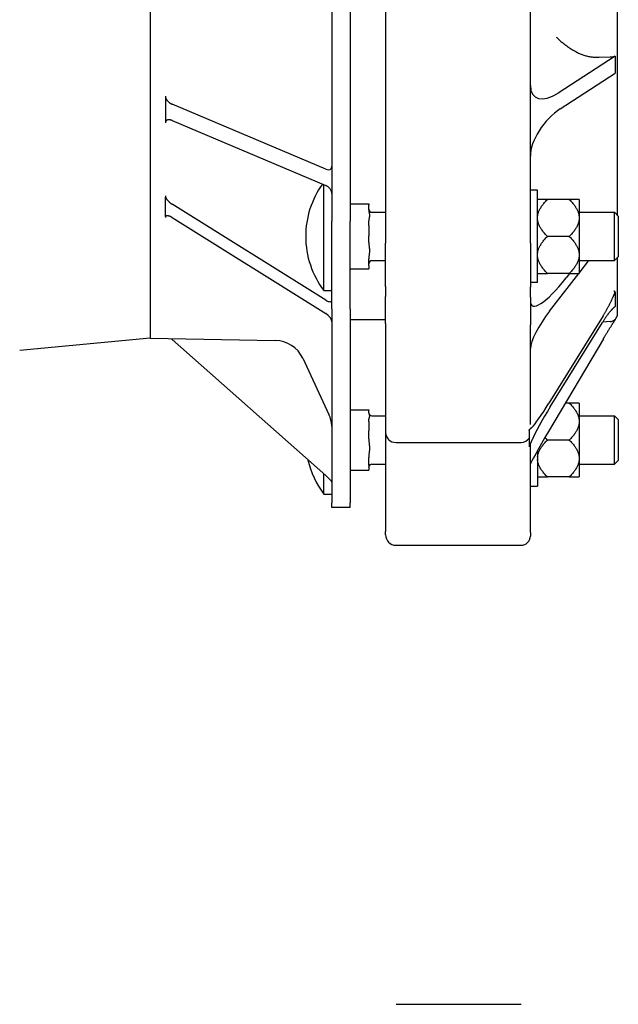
# Model space of a CAD drawing. Header units: millimetres. Extents: x 514 to 4933, y 221 to 1564.
# Tile 7 of 8: x 1613 to 1808, y 1000 to 1320. Entities that reach past the tile are written whole.
import ezdxf

# ---------------------------------------------------------------- set-up
doc = ezdxf.new("R2010")
doc.units = ezdxf.units.MM
doc.layers.add('DETAIL', color=2, linetype='Continuous')

msp = doc.modelspace()

# ---------------------------------------------------------------- linework, layer by layer
at = {"layer": 'DETAIL'}
for p, q in [((1655.72, 1496.51), (1655.72, 1216.4)), ((1714.72, 1458.44), (1714.72, 1254.48)), ((1720.72, 1458.44), (1720.72, 1254.48)), ((1807.47, 1256.36), (1807.47, 1456.55)), ((1732.17, 1356.5), (1732.17, 1247.32)), ((1779.17, 1247.31), (1779.17, 1351.5)), ((1806.74, 1308.03), (1788.18, 1295.98)), ((1806.7, 1308.03), (1806.74, 1308.03)), ((1806.74, 1308.03), (1806.74, 1305.26)), ((1801.49, 1307.67), (1805.05, 1307.75)), ((1806.74, 1305.26), (1806.74, 1302.48)), ((1788.9, 1290.9), (1806.74, 1302.48)), ((1660.72, 1295.06), (1660.72, 1294.56)), ((1660.72, 1294.56), (1660.72, 1290.67)), ((1712.72, 1271.33), (1662.89, 1292.4)), ((1660.72, 1290.67), (1660.72, 1286.77)), ((1660.72, 1286.77), (1660.72, 1286.35)), ((1662.89, 1287.1), (1712.72, 1266.04)), ((1712.11, 1231.88), (1712.11, 1266.29)), ((1781.5, 1264.48), (1779.17, 1264.48)), ((1781.5, 1234.48), (1781.5, 1264.48)), ((1660.72, 1262.71), (1660.72, 1262.28)), ((1660.72, 1259.11), (1660.72, 1262.28)), ((1712.72, 1228.74), (1662.89, 1259.91)), ((1720.72, 1260.01), (1726.72, 1260.01)), ((1726.72, 1260.01), (1726.72, 1259.59)), ((1784.7, 1261.47), (1781.5, 1261.47)), ((1791.8, 1261.47), (1784.7, 1261.47)), ((1795, 1261.47), (1791.8, 1261.47)), ((1795, 1261.47), (1795, 1255.86)), ((1660.72, 1255.93), (1660.72, 1259.11)), ((1726.72, 1258.11), (1726.72, 1259.59)), ((1727.72, 1257.33), (1732.17, 1257.33)), ((1795, 1257.33), (1806.5, 1257.33)), ((1806.5, 1241.63), (1806.5, 1257.33)), ((1807.72, 1256.11), (1806.5, 1257.33)), ((1660.72, 1255.93), (1660.72, 1255.62)), ((1662.89, 1255.59), (1712.72, 1224.43)), ((1714.72, 1225.94), (1714.72, 1254.48)), ((1720.72, 1225.94), (1720.72, 1254.48)), ((1726.72, 1253.02), (1726.72, 1254.51)), ((1795, 1255.86), (1795, 1255.1)), ((1795, 1255.1), (1795, 1243.86)), ((1807.72, 1256.11), (1807.72, 1242.85)), ((1726.72, 1253.02), (1726.72, 1249.69)), ((1726.72, 1247.5), (1726.72, 1249.69)), ((1732.17, 1233.24), (1732.17, 1247.32)), ((1779.17, 1247.31), (1779.17, 1233.01)), ((1791.8, 1249.48), (1784.7, 1249.48)), ((1795, 1243.86), (1795, 1243.1)), ((1726.72, 1240.01), (1726.72, 1242.2)), ((1727.72, 1241.63), (1732.17, 1241.63)), ((1795, 1243.1), (1795, 1237.49)), ((1795, 1237.59), (1798.13, 1241.63)), ((1795.11, 1241.63), (1795, 1241.49)), ((1795, 1241.63), (1806.5, 1241.63)), ((1807.72, 1242.85), (1806.5, 1241.63)), ((1807.47, 1224.38), (1807.47, 1242.6)), ((1720.72, 1238.95), (1726.72, 1238.95)), ((1726.72, 1240.01), (1726.72, 1238.95)), ((1781.5, 1237.49), (1784.7, 1237.49)), ((1791.8, 1237.49), (1784.7, 1237.49)), ((1785.39, 1225.18), (1794.92, 1237.49)), ((1791.9, 1237.49), (1790.77, 1236.02)), ((1791.8, 1237.49), (1795, 1237.49)), ((1781.5, 1234.48), (1779.17, 1234.48)), ((1712.11, 1231.88), (1714.72, 1231.88)), ((1732.17, 1233.24), (1732.17, 1230)), ((1779.17, 1229.77), (1779.17, 1233.01)), ((1806.74, 1231.45), (1806.74, 1229.15)), ((1732.17, 1221.19), (1732.17, 1230)), ((1779.17, 1229.77), (1779.17, 1220.81)), ((1806.74, 1229.15), (1806.74, 1226.75)), ((1714.72, 1225.94), (1714.72, 1162.92)), ((1720.72, 1225.94), (1720.72, 1162.92)), ((1720.72, 1222.46), (1732.17, 1222.46)), ((1802.81, 1223.74), (1785.22, 1195.34)), ((1785.63, 1194.15), (1802.58, 1221.5)), ((1805.05, 1221.82), (1802.69, 1221.68)), ((1806.74, 1222.42), (1806.74, 1222.58)), ((1732.17, 1221.19), (1732.17, 1185.8)), ((1779.17, 1188.36), (1779.17, 1220.81)), ((1655.72, 1216.4), (1613.37, 1212.43)), ((1655.72, 1216.4), (1696.37, 1215.7)), ((1712.72, 1171.82), (1662.89, 1216)), ((1802.87, 1216.22), (1785.11, 1186.16)), ((1705.26, 1209.92), (1713.79, 1191.64)), ((1720.72, 1193.16), (1726.72, 1193.16)), ((1726.72, 1193.16), (1726.72, 1193.04)), ((1726.72, 1192.2), (1726.72, 1193.04)), ((1791.8, 1195.36), (1790.55, 1195.36)), ((1795, 1195.36), (1791.8, 1195.36)), ((1795, 1195.36), (1795, 1189.74)), ((1726.72, 1189.34), (1726.72, 1190.18)), ((1727.72, 1191.21), (1732.17, 1191.21)), ((1795, 1191.21), (1806.5, 1191.21)), ((1795, 1189.74), (1795, 1188.98)), ((1806.5, 1175.51), (1806.5, 1191.21)), ((1807.72, 1189.99), (1806.5, 1191.21)), ((1807.72, 1189.99), (1807.72, 1176.73)), ((1726.72, 1189.34), (1726.72, 1186.3)), ((1726.72, 1183.79), (1726.72, 1186.3)), ((1778.76, 1186.89), (1778.76, 1186.48)), ((1778.76, 1186.48), (1778.76, 1183.97)), ((1795, 1188.98), (1795, 1177.75)), ((1732.17, 1185.8), (1732.17, 1153.66)), ((1778.76, 1183.97), (1778.76, 1181.36)), ((1791.8, 1183.36), (1784.7, 1183.36)), ((1735.57, 1182.57), (1776.17, 1182.57)), ((1778.76, 1181.36), (1778.76, 1181.2)), ((1779.17, 1153.28), (1779.17, 1182.15)), ((1781.5, 1179.96), (1781.5, 1168.36)), ((1726.72, 1175.21), (1726.72, 1177.72)), ((1795, 1177.75), (1795, 1176.99)), ((1795, 1176.99), (1795, 1171.37)), ((1807.72, 1176.73), (1806.5, 1175.51)), ((1720.72, 1173.56), (1726.72, 1173.56)), ((1726.72, 1175.21), (1726.72, 1173.56)), ((1727.72, 1175.51), (1732.17, 1175.51)), ((1795, 1175.51), (1806.5, 1175.51)), ((1712.11, 1165.76), (1712.11, 1172.36)), ((1781.5, 1171.37), (1784.7, 1171.37)), ((1791.8, 1171.37), (1784.7, 1171.37)), ((1791.8, 1171.37), (1795, 1171.37)), ((1779.17, 1168.36), (1781.5, 1168.36)), ((1712.11, 1165.76), (1714.72, 1165.76)), ((1714.72, 1161.45), (1714.72, 1162.92)), ((1720.72, 1161.45), (1714.72, 1161.45)), ((1720.72, 1161.45), (1720.72, 1162.92)), ((1732.17, 1152.57), (1732.17, 1153.66)), ((1779.17, 1153.28), (1779.17, 1152.17)), ((1735.57, 1149.17), (1776.17, 1149.17)), ((1735.57, 1000.12), (1776.17, 1000.12))]:
    msp.add_line(p, q, dxfattribs=at)
at = {"layer": 'DETAIL', "flags": 128}
for points in [[(1787.58, 1314.22), (1787.77, 1314.03), (1787.97, 1313.83), (1788.18, 1313.63), (1788.4, 1313.42), (1788.62, 1313.22), (1788.85, 1313.02), (1789.09, 1312.81), (1789.34, 1312.6), (1789.6, 1312.4), (1789.86, 1312.19), (1790.13, 1311.98), (1790.4, 1311.78), (1790.69, 1311.57), (1790.98, 1311.36), (1791.28, 1311.15), (1791.58, 1310.94), (1791.89, 1310.74), (1792.21, 1310.53), (1792.54, 1310.32), (1792.87, 1310.12), (1793.2, 1309.91), (1793.55, 1309.71), (1793.9, 1309.51), (1794.25, 1309.31)], [(1794.25, 1309.31), (1794.52, 1309.17), (1794.8, 1309.03), (1795.08, 1308.9), (1795.36, 1308.78), (1795.65, 1308.66), (1795.94, 1308.55), (1796.23, 1308.44), (1796.53, 1308.35), (1796.83, 1308.26), (1797.13, 1308.17), (1797.43, 1308.1), (1797.73, 1308.03), (1798.04, 1307.96), (1798.35, 1307.9), (1798.66, 1307.85), (1798.97, 1307.81), (1799.28, 1307.77), (1799.6, 1307.74), (1799.91, 1307.71), (1800.22, 1307.69), (1800.54, 1307.67), (1800.86, 1307.67), (1801.17, 1307.66), (1801.49, 1307.67)], [(1805.05, 1307.75), (1805.12, 1307.75), (1805.2, 1307.75), (1805.28, 1307.76), (1805.36, 1307.76), (1805.43, 1307.77), (1805.51, 1307.77), (1805.59, 1307.78), (1805.66, 1307.79), (1805.73, 1307.8), (1805.8, 1307.81), (1805.87, 1307.82), (1805.94, 1307.83), (1806.01, 1307.84), (1806.07, 1307.85), (1806.14, 1307.87), (1806.21, 1307.88), (1806.28, 1307.9), (1806.34, 1307.92), (1806.41, 1307.93), (1806.47, 1307.95), (1806.53, 1307.97), (1806.59, 1307.99), (1806.65, 1308.01), (1806.7, 1308.03)], [(1660.72, 1294.56), (1660.77, 1294.43), (1660.83, 1294.3), (1660.89, 1294.18), (1660.96, 1294.06), (1661.03, 1293.94), (1661.11, 1293.82), (1661.19, 1293.71), (1661.28, 1293.6), (1661.37, 1293.5), (1661.46, 1293.4), (1661.56, 1293.3), (1661.65, 1293.21), (1661.75, 1293.12), (1661.85, 1293.03), (1661.95, 1292.95), (1662.05, 1292.88), (1662.15, 1292.8), (1662.26, 1292.73), (1662.36, 1292.67), (1662.47, 1292.61), (1662.57, 1292.55), (1662.68, 1292.5), (1662.78, 1292.45), (1662.89, 1292.4)], [(1662.89, 1287.1), (1662.77, 1287.15), (1662.65, 1287.19), (1662.53, 1287.23), (1662.42, 1287.26), (1662.3, 1287.29), (1662.19, 1287.31), (1662.08, 1287.33), (1661.97, 1287.34), (1661.86, 1287.34), (1661.76, 1287.34), (1661.66, 1287.34), (1661.56, 1287.33), (1661.47, 1287.31), (1661.37, 1287.29), (1661.29, 1287.26), (1661.21, 1287.23), (1661.13, 1287.19), (1661.06, 1287.15), (1660.99, 1287.1), (1660.93, 1287.05), (1660.87, 1286.99), (1660.81, 1286.92), (1660.77, 1286.85), (1660.72, 1286.77)], [(1660.72, 1262.28), (1660.77, 1262.16), (1660.83, 1262.04), (1660.89, 1261.92), (1660.96, 1261.8), (1661.03, 1261.69), (1661.11, 1261.57), (1661.19, 1261.45), (1661.28, 1261.34), (1661.37, 1261.23), (1661.46, 1261.12), (1661.56, 1261.02), (1661.65, 1260.92), (1661.75, 1260.82), (1661.85, 1260.72), (1661.95, 1260.63), (1662.05, 1260.54), (1662.15, 1260.45), (1662.26, 1260.36), (1662.36, 1260.28), (1662.47, 1260.2), (1662.57, 1260.12), (1662.68, 1260.05), (1662.78, 1259.98), (1662.89, 1259.91)], [(1781.5, 1255.86), (1781.52, 1256.08), (1781.55, 1256.31), (1781.6, 1256.53), (1781.65, 1256.75), (1781.7, 1256.98), (1781.77, 1257.2), (1781.85, 1257.43), (1781.94, 1257.65), (1782.04, 1257.88), (1782.14, 1258.11), (1782.26, 1258.33), (1782.39, 1258.56), (1782.52, 1258.79), (1782.67, 1259.03), (1782.82, 1259.26), (1782.99, 1259.5), (1783.17, 1259.74), (1783.35, 1259.98), (1783.55, 1260.22), (1783.76, 1260.46), (1783.98, 1260.71), (1784.21, 1260.96), (1784.45, 1261.22), (1784.7, 1261.47)], [(1791.8, 1261.47), (1792.06, 1261.22), (1792.3, 1260.96), (1792.53, 1260.71), (1792.75, 1260.46), (1792.95, 1260.22), (1793.15, 1259.98), (1793.34, 1259.74), (1793.51, 1259.5), (1793.68, 1259.26), (1793.84, 1259.03), (1793.98, 1258.79), (1794.12, 1258.56), (1794.25, 1258.33), (1794.36, 1258.11), (1794.47, 1257.88), (1794.57, 1257.65), (1794.65, 1257.43), (1794.73, 1257.2), (1794.8, 1256.98), (1794.86, 1256.75), (1794.91, 1256.53), (1794.95, 1256.31), (1794.98, 1256.08), (1795, 1255.86)], [(1726.72, 1258.11), (1726.73, 1257.96), (1726.74, 1257.8), (1726.76, 1257.65), (1726.78, 1257.51), (1726.8, 1257.36), (1726.83, 1257.21), (1726.85, 1257.06), (1726.87, 1256.91), (1726.89, 1256.75), (1726.91, 1256.6), (1726.92, 1256.45), (1726.92, 1256.31), (1726.92, 1256.16), (1726.91, 1256.01), (1726.89, 1255.86), (1726.87, 1255.71), (1726.85, 1255.55), (1726.83, 1255.4), (1726.8, 1255.25), (1726.78, 1255.11), (1726.76, 1254.96), (1726.74, 1254.81), (1726.73, 1254.65), (1726.72, 1254.51)], [(1795, 1257.46), (1795.02, 1257.46), (1795.03, 1257.45), (1795.05, 1257.45), (1795.06, 1257.44), (1795.07, 1257.44), (1795.09, 1257.43), (1795.1, 1257.42), (1795.12, 1257.42), (1795.13, 1257.41), (1795.14, 1257.41), (1795.16, 1257.4), (1795.17, 1257.4), (1795.19, 1257.39), (1795.2, 1257.38), (1795.22, 1257.38), (1795.23, 1257.37), (1795.25, 1257.37), (1795.26, 1257.36), (1795.27, 1257.36), (1795.29, 1257.35), (1795.3, 1257.35), (1795.32, 1257.34), (1795.33, 1257.34), (1795.35, 1257.33)], [(1662.89, 1255.59), (1662.77, 1255.67), (1662.65, 1255.74), (1662.53, 1255.8), (1662.42, 1255.86), (1662.3, 1255.91), (1662.19, 1255.96), (1662.08, 1256.01), (1661.97, 1256.05), (1661.86, 1256.08), (1661.76, 1256.11), (1661.66, 1256.13), (1661.56, 1256.15), (1661.47, 1256.17), (1661.37, 1256.17), (1661.29, 1256.18), (1661.21, 1256.17), (1661.13, 1256.16), (1661.06, 1256.15), (1660.99, 1256.13), (1660.93, 1256.1), (1660.87, 1256.07), (1660.81, 1256.03), (1660.77, 1255.99), (1660.72, 1255.93)], [(1784.7, 1249.48), (1784.45, 1249.74), (1784.21, 1249.99), (1783.98, 1250.24), (1783.76, 1250.49), (1783.55, 1250.74), (1783.35, 1250.98), (1783.17, 1251.22), (1782.99, 1251.46), (1782.82, 1251.69), (1782.67, 1251.93), (1782.52, 1252.16), (1782.39, 1252.39), (1782.26, 1252.62), (1782.14, 1252.85), (1782.04, 1253.08), (1781.94, 1253.3), (1781.85, 1253.53), (1781.77, 1253.75), (1781.7, 1253.98), (1781.65, 1254.2), (1781.6, 1254.42), (1781.55, 1254.65), (1781.52, 1254.87), (1781.5, 1255.1)], [(1795, 1255.1), (1794.98, 1254.87), (1794.95, 1254.65), (1794.91, 1254.42), (1794.86, 1254.2), (1794.8, 1253.98), (1794.73, 1253.75), (1794.65, 1253.53), (1794.57, 1253.3), (1794.47, 1253.08), (1794.36, 1252.85), (1794.25, 1252.62), (1794.12, 1252.39), (1793.98, 1252.16), (1793.84, 1251.93), (1793.68, 1251.69), (1793.51, 1251.46), (1793.34, 1251.22), (1793.15, 1250.98), (1792.95, 1250.74), (1792.75, 1250.49), (1792.53, 1250.24), (1792.3, 1249.99), (1792.06, 1249.74), (1791.8, 1249.48)], [(1726.72, 1247.5), (1726.73, 1247.28), (1726.74, 1247.05), (1726.76, 1246.83), (1726.78, 1246.62), (1726.8, 1246.4), (1726.83, 1246.18), (1726.85, 1245.96), (1726.87, 1245.73), (1726.89, 1245.5), (1726.91, 1245.28), (1726.92, 1245.06), (1726.92, 1244.85), (1726.92, 1244.64), (1726.91, 1244.42), (1726.89, 1244.19), (1726.87, 1243.96), (1726.85, 1243.74), (1726.83, 1243.51), (1726.8, 1243.29), (1726.78, 1243.08), (1726.76, 1242.87), (1726.74, 1242.64), (1726.73, 1242.41), (1726.72, 1242.2)], [(1781.5, 1243.86), (1781.52, 1244.09), (1781.55, 1244.31), (1781.6, 1244.53), (1781.65, 1244.76), (1781.7, 1244.98), (1781.77, 1245.21), (1781.85, 1245.43), (1781.94, 1245.66), (1782.04, 1245.88), (1782.14, 1246.11), (1782.26, 1246.34), (1782.39, 1246.57), (1782.52, 1246.8), (1782.67, 1247.03), (1782.82, 1247.27), (1782.99, 1247.5), (1783.17, 1247.74), (1783.35, 1247.98), (1783.55, 1248.22), (1783.76, 1248.47), (1783.98, 1248.72), (1784.21, 1248.97), (1784.45, 1249.22), (1784.7, 1249.48)], [(1791.8, 1249.48), (1792.06, 1249.22), (1792.3, 1248.97), (1792.53, 1248.72), (1792.75, 1248.47), (1792.95, 1248.22), (1793.15, 1247.98), (1793.34, 1247.74), (1793.51, 1247.5), (1793.68, 1247.27), (1793.84, 1247.03), (1793.98, 1246.8), (1794.12, 1246.57), (1794.25, 1246.34), (1794.36, 1246.11), (1794.47, 1245.88), (1794.57, 1245.66), (1794.65, 1245.43), (1794.73, 1245.21), (1794.8, 1244.98), (1794.86, 1244.76), (1794.91, 1244.53), (1794.95, 1244.31), (1794.98, 1244.09), (1795, 1243.86)], [(1784.7, 1237.49), (1784.45, 1237.74), (1784.21, 1238), (1783.98, 1238.25), (1783.76, 1238.5), (1783.55, 1238.74), (1783.35, 1238.98), (1783.17, 1239.22), (1782.99, 1239.46), (1782.82, 1239.7), (1782.67, 1239.93), (1782.52, 1240.16), (1782.39, 1240.4), (1782.26, 1240.63), (1782.14, 1240.85), (1782.04, 1241.08), (1781.94, 1241.31), (1781.85, 1241.53), (1781.77, 1241.76), (1781.7, 1241.98), (1781.65, 1242.21), (1781.6, 1242.43), (1781.55, 1242.65), (1781.52, 1242.88), (1781.5, 1243.1)], [(1795, 1243.1), (1794.98, 1242.88), (1794.95, 1242.65), (1794.91, 1242.43), (1794.86, 1242.21), (1794.8, 1241.98), (1794.73, 1241.76), (1794.65, 1241.53), (1794.57, 1241.31), (1794.47, 1241.08), (1794.36, 1240.85), (1794.25, 1240.63), (1794.12, 1240.4), (1793.98, 1240.16), (1793.84, 1239.93), (1793.68, 1239.7), (1793.51, 1239.46), (1793.34, 1239.22), (1793.15, 1238.98), (1792.95, 1238.74), (1792.75, 1238.5), (1792.53, 1238.25), (1792.3, 1238), (1792.06, 1237.74), (1791.8, 1237.49)], [(1805.17, 1227.98), (1805.27, 1228.19), (1805.37, 1228.38), (1805.46, 1228.57), (1805.54, 1228.75), (1805.62, 1228.93), (1805.7, 1229.09), (1805.78, 1229.26), (1805.85, 1229.41), (1805.92, 1229.57), (1805.99, 1229.72), (1806.05, 1229.87), (1806.12, 1230.02), (1806.18, 1230.16), (1806.24, 1230.29), (1806.3, 1230.43), (1806.35, 1230.56), (1806.41, 1230.68), (1806.46, 1230.8), (1806.51, 1230.92), (1806.56, 1231.03), (1806.6, 1231.14), (1806.65, 1231.25), (1806.69, 1231.35), (1806.74, 1231.45)], [(1806.74, 1231.45), (1806.71, 1231.47), (1806.68, 1231.49), (1806.65, 1231.51), (1806.63, 1231.53), (1806.6, 1231.55), (1806.58, 1231.57), (1806.56, 1231.59), (1806.54, 1231.6), (1806.52, 1231.62), (1806.51, 1231.64), (1806.49, 1231.66), (1806.48, 1231.67), (1806.46, 1231.69), (1806.45, 1231.7), (1806.44, 1231.72), (1806.43, 1231.73), (1806.42, 1231.75), (1806.42, 1231.76), (1806.41, 1231.77), (1806.4, 1231.79), (1806.4, 1231.8), (1806.39, 1231.81), (1806.39, 1231.82), (1806.38, 1231.83)], [(1802.81, 1223.74), (1802.91, 1223.91), (1803.02, 1224.08), (1803.12, 1224.25), (1803.23, 1224.42), (1803.33, 1224.6), (1803.43, 1224.77), (1803.54, 1224.95), (1803.64, 1225.13), (1803.74, 1225.3), (1803.85, 1225.48), (1803.95, 1225.66), (1804.05, 1225.84), (1804.15, 1226.02), (1804.25, 1226.2), (1804.34, 1226.38), (1804.44, 1226.56), (1804.54, 1226.74), (1804.63, 1226.92), (1804.72, 1227.1), (1804.82, 1227.28), (1804.91, 1227.45), (1805, 1227.63), (1805.09, 1227.81), (1805.17, 1227.98)], [(1805.17, 1225.2), (1805.08, 1225.09), (1804.98, 1224.97), (1804.89, 1224.85), (1804.79, 1224.73), (1804.69, 1224.6), (1804.58, 1224.47), (1804.48, 1224.33), (1804.37, 1224.19), (1804.27, 1224.04), (1804.16, 1223.89), (1804.05, 1223.74), (1803.94, 1223.58), (1803.83, 1223.42), (1803.72, 1223.26), (1803.61, 1223.1), (1803.49, 1222.93), (1803.38, 1222.76), (1803.27, 1222.59), (1803.15, 1222.41), (1803.04, 1222.23), (1802.92, 1222.05), (1802.81, 1221.87), (1802.69, 1221.69), (1802.58, 1221.5)], [(1806.74, 1226.75), (1806.69, 1226.72), (1806.65, 1226.68), (1806.6, 1226.63), (1806.55, 1226.59), (1806.5, 1226.55), (1806.45, 1226.5), (1806.4, 1226.46), (1806.35, 1226.41), (1806.29, 1226.36), (1806.23, 1226.3), (1806.17, 1226.25), (1806.11, 1226.19), (1806.04, 1226.13), (1805.98, 1226.07), (1805.91, 1226), (1805.84, 1225.93), (1805.77, 1225.85), (1805.69, 1225.78), (1805.61, 1225.69), (1805.53, 1225.61), (1805.45, 1225.52), (1805.36, 1225.42), (1805.27, 1225.32), (1805.17, 1225.2)], [(1806.35, 1226.32), (1806.35, 1226.32), (1806.35, 1226.33), (1806.35, 1226.34), (1806.36, 1226.35), (1806.36, 1226.35), (1806.36, 1226.36), (1806.37, 1226.37), (1806.37, 1226.38), (1806.38, 1226.38), (1806.38, 1226.39), (1806.38, 1226.4), (1806.39, 1226.41), (1806.39, 1226.42), (1806.4, 1226.43), (1806.41, 1226.43), (1806.41, 1226.44), (1806.42, 1226.45), (1806.42, 1226.46), (1806.43, 1226.47), (1806.44, 1226.48), (1806.45, 1226.49), (1806.45, 1226.5), (1806.46, 1226.51), (1806.47, 1226.52)], [(1805.17, 1220.01), (1805.27, 1220.17), (1805.37, 1220.32), (1805.46, 1220.47), (1805.55, 1220.6), (1805.63, 1220.73), (1805.71, 1220.85), (1805.78, 1220.96), (1805.85, 1221.07), (1805.92, 1221.18), (1805.99, 1221.29), (1806.06, 1221.39), (1806.12, 1221.48), (1806.18, 1221.58), (1806.24, 1221.67), (1806.3, 1221.75), (1806.35, 1221.84), (1806.41, 1221.92), (1806.46, 1222), (1806.51, 1222.08), (1806.56, 1222.15), (1806.6, 1222.22), (1806.65, 1222.29), (1806.69, 1222.35), (1806.74, 1222.42)], [(1806.74, 1222.42), (1806.72, 1222.41), (1806.7, 1222.41), (1806.68, 1222.41), (1806.67, 1222.4), (1806.65, 1222.4), (1806.64, 1222.39), (1806.63, 1222.39), (1806.61, 1222.39), (1806.6, 1222.38), (1806.59, 1222.38), (1806.57, 1222.38), (1806.56, 1222.37), (1806.55, 1222.37), (1806.54, 1222.37), (1806.53, 1222.36), (1806.52, 1222.36), (1806.51, 1222.36), (1806.5, 1222.36), (1806.5, 1222.35), (1806.49, 1222.35), (1806.48, 1222.35), (1806.47, 1222.35), (1806.47, 1222.34), (1806.46, 1222.34)], [(1802.87, 1216.22), (1802.97, 1216.39), (1803.08, 1216.57), (1803.18, 1216.74), (1803.28, 1216.91), (1803.38, 1217.08), (1803.48, 1217.24), (1803.58, 1217.41), (1803.68, 1217.58), (1803.78, 1217.74), (1803.88, 1217.91), (1803.98, 1218.07), (1804.08, 1218.23), (1804.17, 1218.39), (1804.27, 1218.55), (1804.36, 1218.7), (1804.46, 1218.86), (1804.55, 1219.01), (1804.64, 1219.16), (1804.74, 1219.31), (1804.83, 1219.45), (1804.91, 1219.6), (1805, 1219.74), (1805.09, 1219.87), (1805.17, 1220.01)], [(1662.57, 1216.29), (1662.58, 1216.27), (1662.6, 1216.26), (1662.61, 1216.25), (1662.62, 1216.24), (1662.64, 1216.23), (1662.65, 1216.22), (1662.66, 1216.2), (1662.68, 1216.19), (1662.69, 1216.18), (1662.7, 1216.17), (1662.72, 1216.16), (1662.73, 1216.15), (1662.74, 1216.13), (1662.76, 1216.12), (1662.77, 1216.11), (1662.78, 1216.1), (1662.8, 1216.09), (1662.81, 1216.08), (1662.82, 1216.06), (1662.84, 1216.05), (1662.85, 1216.04), (1662.86, 1216.03), (1662.88, 1216.02), (1662.89, 1216)], [(1791.8, 1195.36), (1792.06, 1195.1), (1792.3, 1194.85), (1792.53, 1194.6), (1792.75, 1194.35), (1792.95, 1194.1), (1793.15, 1193.86), (1793.34, 1193.62), (1793.51, 1193.38), (1793.68, 1193.15), (1793.84, 1192.91), (1793.98, 1192.68), (1794.12, 1192.45), (1794.25, 1192.22), (1794.36, 1191.99), (1794.47, 1191.76), (1794.57, 1191.54), (1794.65, 1191.31), (1794.73, 1191.09), (1794.8, 1190.86), (1794.86, 1190.64), (1794.91, 1190.41), (1794.95, 1190.19), (1794.98, 1189.97), (1795, 1189.74)], [(1726.72, 1192.2), (1726.73, 1192.12), (1726.74, 1192.03), (1726.76, 1191.95), (1726.78, 1191.87), (1726.8, 1191.79), (1726.83, 1191.7), (1726.85, 1191.62), (1726.87, 1191.53), (1726.89, 1191.44), (1726.91, 1191.36), (1726.92, 1191.27), (1726.92, 1191.19), (1726.92, 1191.11), (1726.91, 1191.03), (1726.89, 1190.94), (1726.87, 1190.85), (1726.85, 1190.77), (1726.83, 1190.68), (1726.8, 1190.6), (1726.78, 1190.51), (1726.76, 1190.43), (1726.74, 1190.35), (1726.73, 1190.26), (1726.72, 1190.18)], [(1778.76, 1186.48), (1778.79, 1186.54), (1778.82, 1186.59), (1778.85, 1186.64), (1778.88, 1186.69), (1778.91, 1186.73), (1778.95, 1186.77), (1778.98, 1186.81), (1779.01, 1186.85), (1779.04, 1186.89), (1779.08, 1186.93), (1779.11, 1186.97), (1779.15, 1187.01), (1779.19, 1187.05), (1779.23, 1187.09), (1779.27, 1187.13), (1779.32, 1187.17), (1779.36, 1187.22), (1779.41, 1187.26), (1779.46, 1187.31), (1779.51, 1187.36), (1779.57, 1187.41), (1779.62, 1187.46), (1779.68, 1187.51), (1779.74, 1187.57)], [(1795, 1188.98), (1794.98, 1188.76), (1794.95, 1188.53), (1794.91, 1188.31), (1794.86, 1188.09), (1794.8, 1187.86), (1794.73, 1187.64), (1794.65, 1187.41), (1794.57, 1187.19), (1794.47, 1186.96), (1794.36, 1186.73), (1794.25, 1186.5), (1794.12, 1186.27), (1793.98, 1186.04), (1793.84, 1185.81), (1793.68, 1185.58), (1793.51, 1185.34), (1793.34, 1185.1), (1793.15, 1184.86), (1792.95, 1184.62), (1792.75, 1184.37), (1792.53, 1184.13), (1792.3, 1183.88), (1792.06, 1183.62), (1791.8, 1183.36)], [(1726.72, 1183.79), (1726.73, 1183.55), (1726.74, 1183.29), (1726.76, 1183.03), (1726.78, 1182.78), (1726.8, 1182.54), (1726.83, 1182.29), (1726.85, 1182.03), (1726.87, 1181.77), (1726.89, 1181.51), (1726.91, 1181.25), (1726.92, 1181), (1726.92, 1180.75), (1726.92, 1180.51), (1726.91, 1180.26), (1726.89, 1180), (1726.87, 1179.74), (1726.85, 1179.48), (1726.83, 1179.22), (1726.8, 1178.97), (1726.78, 1178.73), (1726.76, 1178.48), (1726.74, 1178.22), (1726.73, 1177.96), (1726.72, 1177.72)], [(1779.74, 1183.46), (1779.68, 1183.32), (1779.63, 1183.19), (1779.57, 1183.07), (1779.52, 1182.95), (1779.47, 1182.83), (1779.42, 1182.71), (1779.37, 1182.61), (1779.33, 1182.5), (1779.28, 1182.4), (1779.24, 1182.3), (1779.2, 1182.21), (1779.16, 1182.12), (1779.12, 1182.04), (1779.08, 1181.96), (1779.05, 1181.88), (1779.01, 1181.81), (1778.98, 1181.75), (1778.95, 1181.68), (1778.92, 1181.62), (1778.89, 1181.57), (1778.85, 1181.51), (1778.82, 1181.46), (1778.79, 1181.41), (1778.76, 1181.36)], [(1781.5, 1177.75), (1781.52, 1177.97), (1781.55, 1178.2), (1781.6, 1178.42), (1781.65, 1178.64), (1781.7, 1178.87), (1781.77, 1179.09), (1781.85, 1179.32), (1781.94, 1179.54), (1782.04, 1179.77), (1782.14, 1180), (1782.26, 1180.22), (1782.39, 1180.45), (1782.52, 1180.68), (1782.67, 1180.92), (1782.82, 1181.15), (1782.99, 1181.39), (1783.17, 1181.63), (1783.35, 1181.87), (1783.55, 1182.11), (1783.76, 1182.35), (1783.98, 1182.6), (1784.21, 1182.85), (1784.45, 1183.11), (1784.7, 1183.36)], [(1784.7, 1183.36), (1784.67, 1183.4), (1784.63, 1183.43), (1784.6, 1183.47), (1784.57, 1183.5), (1784.53, 1183.53), (1784.5, 1183.57), (1784.47, 1183.6), (1784.44, 1183.64), (1784.4, 1183.67), (1784.37, 1183.7), (1784.34, 1183.74), (1784.31, 1183.77), (1784.28, 1183.8), (1784.24, 1183.84), (1784.21, 1183.87), (1784.18, 1183.9), (1784.15, 1183.94), (1784.12, 1183.97), (1784.09, 1184), (1784.06, 1184.04), (1784.03, 1184.07), (1784, 1184.1), (1783.97, 1184.14), (1783.94, 1184.17)], [(1791.8, 1183.36), (1792.06, 1183.11), (1792.3, 1182.85), (1792.53, 1182.6), (1792.75, 1182.35), (1792.95, 1182.11), (1793.15, 1181.87), (1793.34, 1181.63), (1793.51, 1181.39), (1793.68, 1181.15), (1793.84, 1180.92), (1793.98, 1180.68), (1794.12, 1180.45), (1794.25, 1180.22), (1794.36, 1180), (1794.47, 1179.77), (1794.57, 1179.54), (1794.65, 1179.32), (1794.73, 1179.09), (1794.8, 1178.87), (1794.86, 1178.64), (1794.91, 1178.42), (1794.95, 1178.2), (1794.98, 1177.97), (1795, 1177.75)], [(1784.7, 1171.37), (1784.45, 1171.63), (1784.21, 1171.88), (1783.98, 1172.13), (1783.76, 1172.38), (1783.55, 1172.63), (1783.35, 1172.87), (1783.17, 1173.11), (1782.99, 1173.35), (1782.82, 1173.58), (1782.67, 1173.82), (1782.52, 1174.05), (1782.39, 1174.28), (1782.26, 1174.51), (1782.14, 1174.74), (1782.04, 1174.97), (1781.94, 1175.19), (1781.85, 1175.42), (1781.77, 1175.64), (1781.7, 1175.87), (1781.65, 1176.09), (1781.6, 1176.31), (1781.55, 1176.54), (1781.52, 1176.76), (1781.5, 1176.99)], [(1795, 1176.99), (1794.98, 1176.76), (1794.95, 1176.54), (1794.91, 1176.31), (1794.86, 1176.09), (1794.8, 1175.87), (1794.73, 1175.64), (1794.65, 1175.42), (1794.57, 1175.19), (1794.47, 1174.97), (1794.36, 1174.74), (1794.25, 1174.51), (1794.12, 1174.28), (1793.98, 1174.05), (1793.84, 1173.82), (1793.68, 1173.58), (1793.51, 1173.35), (1793.34, 1173.11), (1793.15, 1172.87), (1792.95, 1172.63), (1792.75, 1172.38), (1792.53, 1172.13), (1792.3, 1171.88), (1792.06, 1171.63), (1791.8, 1171.37)], [(1726.72, 1174.52), (1726.72, 1174.53), (1726.72, 1174.54), (1726.72, 1174.54), (1726.72, 1174.55), (1726.72, 1174.55), (1726.72, 1174.56), (1726.72, 1174.57), (1726.72, 1174.57), (1726.72, 1174.58), (1726.73, 1174.58), (1726.73, 1174.59), (1726.73, 1174.59), (1726.73, 1174.6), (1726.73, 1174.61), (1726.73, 1174.61), (1726.73, 1174.62), (1726.73, 1174.62), (1726.73, 1174.63), (1726.73, 1174.64), (1726.73, 1174.64), (1726.73, 1174.65), (1726.73, 1174.66), (1726.73, 1174.66), (1726.74, 1174.67)]]:
    msp.add_lwpolyline(points, dxfattribs=at)
at = {"layer": 'DETAIL'}
for centre, radius, start, end in [((1735.52, 1249.46), 29.3, 144.4918, 179.9643), ((1727.72, 1258.33), 1, 180, 270), ((1735.52, 1249.5), 29.3, 180.0357, 216.9634), ((1727.72, 1240.63), 1, 90, 180), ((1804.9, 1224.38), 2.57, 273.2926, 0), ((1696.2, 1205.7), 10, 25, 89), ((1704.72, 1187.41), 10, 3.2613, 25), ((1727.72, 1192.21), 1, 188.8281, 270), ((1716.7, 1188.09), 2, 183.2613, 185.6502), ((1712.72, 1187.7), 2, 0, 5.6502), ((1735.52, 1183.38), 29.3, 192.6936, 216.9634), ((1727.72, 1174.51), 1, 90, 171.1719), ((1735.57, 1152.57), 3.4, 180, 270), ((1776.17, 1152.17), 3, 270, 0)]:
    msp.add_arc(centre, radius, start, end, dxfattribs=at)
for centre, major_axis, ratio, start_param, end_param in [((1788.18, 1304.31), (-7.61, -9.4), 0.512924, 5.718807, 7.289603), ((1788.9, 1281.91), (-8.22, -10.15), 0.512924, 4.14801, 5.718807), ((1712.72, 1273.1), (-1.72, 1.63), 0.629611, 2.110708, 3.681504), ((1712.72, 1264.27), (-1.72, 1.63), 0.629611, 3.681504, 5.252301), ((1790.77, 1243.56), (-11.01, -16.58), 0.220626, 5.962282, 7.533078), ((1712.72, 1230.18), (-1.84, 1.71), 0.454855, 1.970849, 3.541646), ((1785.39, 1221.14), (-5.9, -8.89), 0.220626, 4.391486, 5.962282), ((1712.72, 1222.99), (-1.84, 1.71), 0.454855, 3.541646, 5.112442), ((1785.22, 1197.21), (-5.99, -9.93), 0.084123, 0.29708, 1.432249), ((1785.63, 1192.15), (-6.4, -10.61), 0.084123, 4.573841, 5.721852), ((1735.57, 1185.8), (-3.4, 0), 0.951098, 0, 1.570796), ((1776.17, 1185.42), (3, 0), 0.951098, 4.712389, 5.750809), ((1785.11, 1185.7), (-5.94, -10.06), 0.020217, 4.678131, 6.248927), ((1712.72, 1171.47), (1.99, -1.8), 0.096488, 0.086798, 1.657594)]:
    msp.add_ellipse(centre, major_axis=major_axis, ratio=ratio, start_param=start_param, end_param=end_param, dxfattribs=at)

doc.saveas('drawing.dxf')
